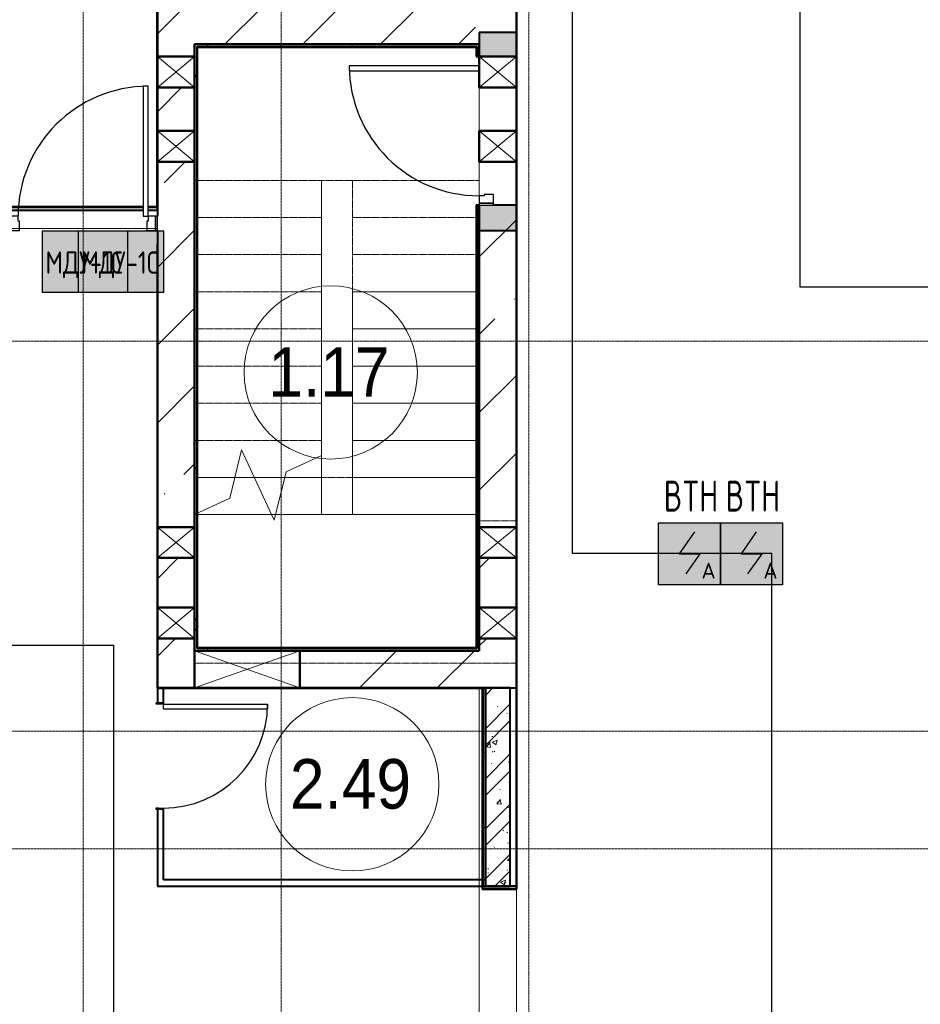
# Model space of a CAD drawing. Header units: millimetres. Extents: x -135639 to 224623, y -383017 to -59102.
# Tile 185 of 256: x 84482 to 91758, y -296271 to -288318. Entities that reach past the tile are written whole.
import ezdxf
from ezdxf.enums import TextEntityAlignment as Align

# ---------------------------------------------------------------- set-up
doc = ezdxf.new("R2010")
doc.units = ezdxf.units.MM
for name, pattern in [('CONTINOUS', [0]), ('Линия сетки', [25, 20, -2.5, 0, -2.5]), ('Сверху', [3.96875, 2.38125, -1.5875]), ('Сверху_2_', [4.5, 3, -1.5]), ('Штрих_3_1_5_', [4.5, 3, -1.5])]:
    doc.linetypes.add(name, pattern=pattern)
for name, color, linetype, lineweight in [('A-010-A_ROOM', 7, 'Continuous', 20), ('A-200-M_WALL', 7, 'Continuous', 18), ('A-200-M_WALL_EXT', 7, 'Continuous', 18), ('A-200-M_WALL_INT', 7, 'Continuous', 18), ('A-200-M_WALL_PAT', 7, 'Continuous', 40), ('A-242-M_STAIR', 7, 'Continuous', 18), ('A-242-MB_STAIR', 7, 'Сверху_2_', 18), ('A-314-M_WINDOW', 7, 'Continuous', 18), ('A-325-M_DOOR', 7, 'Continuous', 18), ('A-325-M_DOOR__FRAME', 7, 'Continuous', 30), ('A-325-M_DOOR_OPENING', 7, 'Continuous', 18), ('A-325-M_DOOR_PANEL', 7, 'Continuous', 30), ('S-280-M_STRUCT_FRAME', 7, 'Continuous', 18), ('Z-030-M_GRID', 7, 'Continuous', 9), ('Z-060-M_DETAIL', 7, 'Continuous', 18), ('Арматура воздуховодов', 7, 'Continuous', 18), ('ОС', 5, 'Continuous', 25), ('ПС', 7, 'Continuous', 40), ('СС-011-ПОЖ-СИГНАЛИЗАЦИЯ', 1, 'Continuous', 30)]:
    doc.layers.add(name, color=color, linetype=linetype, lineweight=lineweight)
doc.layers.add('ССПС', color=5, linetype='Continuous')
doc.styles.add('1111', font='isocpeur.ttf')
doc.styles.add('Arial_2', font='arial.ttf', dxfattribs={"width": 0.9, "height": 400})
pattern_1 = [(0, (0, 0), (812.8, 203.2), [67.056, -542.544, 67.056, -542.544, -3251.2]), (0, (0, 0), (812.8, 203.2), [-1219.2, 67.056, -1152.144, 67.056, -542.544, -1422.4]), (0, (0, 0), (812.8, 203.2), [-3048, 67.056, -339.344, 67.056, -948.944]), (120, (304.8, 101.6), (-582.37636, 602.30545), [67.056, -542.544, 67.056, -542.544, -3251.2]), (120, (304.8, 101.6), (-582.37636, 602.30545), [-1219.2, 67.056, -1152.144, 67.056, -542.544, -1422.4]), (120, (304.8, 101.6), (-582.37636, 602.30545), [-3048, 67.056, -339.344, 67.056, -948.944]), (240, (406.4, 508), (-230.42364, -805.50545), [67.056, -542.544, 67.056, -542.544, -3251.2]), (240, (406.4, 508), (-230.42364, -805.50545), [-1219.2, 67.056, -1152.144, 67.056, -542.544, -1422.4]), (240, (406.4, 508), (-230.42364, -805.50545), [-3048, 67.056, -339.344, 67.056, -948.944])]
pattern_2 = [(45, (0, 0), (-628.618, 628.618), []), (45, (628.6, 0), (-628.618, 628.618), [1111.25, -222.25, 6.706, -215.544])]

# ---------------------------------------------------------------- blocks, each defined once
blk = doc.blocks.new('101_Дверь_Однопольная - _ПЧ_Мет_1000х2000_Тех помещения_EI60_Л-4437978-B2_-11_400_')
at = {"layer": 'A-325-M_DOOR', "color": 253, "lineweight": 30, "true_color": 0xaaaaaa}
for p, q in [((-585, 100), (-600, 100)), ((-600, 100), (-600, -15)), ((-585, -15), (-585, 100)), ((600, 100), (585, 100)), ((585, 100), (585, -15)), ((600, -15), (600, 100)), ((-600, -15), (-585, -15)), ((585, -15), (600, -15))]:
    blk.add_line(p, q, dxfattribs=at)
at = {"layer": 'A-325-M_DOOR__FRAME', "color": 253, "true_color": 0xaaaaaa}
for p, q in [((-525, 100), (-585, 100)), ((-585, 100), (-585, -15)), ((-525, 60), (-525, 100)), ((585, 100), (525, 100)), ((525, 100), (525, 60)), ((585, -15), (585, 100)), ((-515, 60), (-525, 60)), ((-515, -15), (-515, 60)), ((525, 60), (515, 60)), ((515, 60), (515, -15)), ((-585, -15), (-515, -15)), ((515, -15), (585, -15))]:
    blk.add_line(p, q, dxfattribs=at)
at = {"layer": 'A-325-M_DOOR_PANEL', "color": 253, "true_color": 0xaaaaaa}
for p, q in [((525, 1150), (485, 1150)), ((485, 1150), (485, 100)), ((525, 100), (525, 1150)), ((485, 100), (525, 100))]:
    blk.add_line(p, q, dxfattribs=at)
blk.add_arc((525, 100), 1050, 90, 180, dxfattribs=at)
blk = doc.blocks.new('101_Дверь_Однопольная - _ПЧ_800х2000_ПХА_Пр-4228279-B2_-11_400_')
at = {"layer": 'A-325-M_DOOR', "color": 253, "lineweight": 30, "true_color": 0xaaaaaa}
for p, q in [((-431, 25), (-430, 25)), ((-431, -35), (-431, 25)), ((-430, 25), (-430, -35)), ((430, -35), (430, 25)), ((430, 25), (431, 25)), ((431, 25), (431, -35)), ((-430, -35), (-431, -35)), ((431, -35), (430, -35))]:
    blk.add_line(p, q, dxfattribs=at)
at = {"layer": 'A-325-M_DOOR__FRAME', "color": 253, "true_color": 0xaaaaaa}
for p, q in [((-430, 25), (-420, 25)), ((-430, -35), (-430, 25)), ((-420, 25), (-420, -15)), ((420, 25), (430, 25)), ((420, -15), (420, 25)), ((430, 25), (430, -35)), ((-419, -35), (-430, -35)), ((-420, -15), (-419, -15)), ((-419, -15), (-419, -35)), ((419, -15), (420, -15)), ((419, -35), (419, -15)), ((430, -35), (419, -35))]:
    blk.add_line(p, q, dxfattribs=at)
at = {"layer": 'A-325-M_DOOR_PANEL', "color": 253, "true_color": 0xaaaaaa}
for p, q in [((-420, 865), (-380, 865)), ((-420, 25), (-420, 865)), ((-380, 865), (-380, 25)), ((-380, 25), (-420, 25))]:
    blk.add_line(p, q, dxfattribs=at)
blk.add_arc((-420, 25), 840, 0, 90, dxfattribs=at)
blk = doc.blocks.new('101_Дверь_Однопольная - _ПЧ_Мет_1000х2000_ЛК_EIS60_Л-V54-B2_-11_400_')
at = {"layer": 'A-325-M_DOOR', "color": 253, "lineweight": 30, "true_color": 0xaaaaaa}
for p, q in [((-585, 150), (-600, 150)), ((-600, 150), (-600, 35)), ((-585, 35), (-585, 150)), ((-600, 35), (-585, 35))]:
    blk.add_line(p, q, dxfattribs=at)
at = {"layer": 'A-325-M_DOOR__FRAME', "color": 253, "true_color": 0xaaaaaa}
for p, q in [((-525, 150), (-585, 150)), ((-585, 150), (-585, 35)), ((-525, 110), (-525, 150)), ((-515, 110), (-525, 110)), ((-515, 35), (-515, 110)), ((-585, 35), (-515, 35))]:
    blk.add_line(p, q, dxfattribs=at)
at = {"layer": 'A-325-M_DOOR_PANEL', "color": 253, "true_color": 0xaaaaaa}
for p, q in [((525, 1200), (485, 1200)), ((485, 1200), (485, 150)), ((525, 150), (525, 1200))]:
    blk.add_line(p, q, dxfattribs=at)
blk.add_arc((525, 150), 1050, 90, 180, dxfattribs=at)
blk = doc.blocks.new('ПР - _ПЧ_1200_200_Оп250-0_Шаг300_Арм16_Арм10-3243382-B2_-11_400_')
at = {"layer": 'S-280-M_STRUCT_FRAME', "color": 21, "true_color": 0xffaaaa}
for p, q in [((-850, 0), (600, 0)), ((-850, 0), (-600, 0)), ((-515, 0), (515, 0)), ((-515, 0), (515, 0))]:
    blk.add_line(p, q, dxfattribs=at)
blk = doc.blocks.new('135_SLK_GD_AR_rvt-1-B2_-11_400_')
at = {"layer": 'A-200-M_WALL_PAT', "lineweight": 18, "true_color": 0xcbcbcb}
h = blk.add_hatch(color=9, dxfattribs=at)
h.paths.add_polyline_path([(96750, 71695), (97050, 71695), (97050, 71900), (96750, 71900)])
h.paths.add_polyline_path([(97050, 73100), (97050, 73295), (96750, 73295), (96750, 73100), (96865, 73100)])
at = {"layer": 'A-200-M_WALL_PAT', "lineweight": 9, "true_color": 0xaaaaaa}
h = blk.add_hatch(dxfattribs=at)
h.set_pattern_fill('FP_4', color=253, style=0, pattern_type=2)
h.set_pattern_definition(pattern_1)
h.paths.add_polyline_path([(96725, 73180), (96730, 73180), (96730, 73200), (94450, 73200), (94450, 73180), (96392.2, 73180)])
h = blk.add_hatch(dxfattribs=at)
h.set_pattern_fill('FP_4', color=253, style=0, pattern_type=2)
h.set_pattern_definition(pattern_1)
h.paths.add_polyline_path([(94450, 68300), (94470, 68300), (94470, 73180), (94450, 73180), (94450, 68400)])
h = blk.add_hatch(dxfattribs=at)
h.set_pattern_fill('FP_4', color=253, style=0, pattern_type=2)
h.set_pattern_definition(pattern_1)
h.paths.add_polyline_path([(96730, 68300), (96750, 68300), (96750, 71900), (96730, 71900), (96730, 68320)])
h.paths.add_polyline_path([(96750, 73100), (96750, 73200), (96730, 73200), (96730, 73100)])
h = blk.add_hatch(dxfattribs=at)
h.set_pattern_fill('FP_4', color=253, style=0, pattern_type=2)
h.set_pattern_definition(pattern_1)
h.paths.add_polyline_path([(93619.1, 71860), (94035, 71860), (94035, 71880), (86350, 71880), (86350, 71860), (90846, 71860)])
h.paths.add_polyline_path([(94150, 71860), (94150, 71880), (94075, 71880), (94075, 71860)])
h = blk.add_hatch(dxfattribs=at)
h.set_pattern_fill('FP_4', color=253, style=0, pattern_type=2)
h.set_pattern_definition(pattern_1)
h.paths.add_polyline_path([(95300, 68300), (96730, 68300), (96730, 68320), (94470, 68320), (94470, 68300), (95005.6, 68300)])
h = blk.add_hatch(dxfattribs=at)
h.set_pattern_fill('FP_4', color=253, style=0, pattern_type=2)
h.set_pattern_definition(pattern_1)
h.paths.add_polyline_path([(96800, 66400), (96800, 68000), (96780, 68000), (96780, 66400)])
h = blk.add_hatch(dxfattribs=at)
h.set_pattern_fill('FP_1', color=253, style=0, pattern_type=2)
h.set_pattern_definition([(50, (0, 0), (437.2423, -38.2536), [45.72, -502.92]), (355, (0, 0), (-84.5828, 458.5367), [36.576, -402.336]), (100.451, (36.44, -3.2), (352.662, 420.2802), [38.856, -427.416]), (46.184, (0, 121.9), (650.59, -100.9033), [68.58, -754.38]), (96.636, (54.2, 113.5), (569.766, 593.8263), [58.284, -641.125]), (351.184, (0, 121.9), (569.7716, 593.8214), [54.864, -603.504]), (21, (60.96, 91.44), (363.875, -245.4366), [45.72, -502.92]), (326, (60.96, 91.44), (148.3253, 442.0518), [36.576, -402.336]), (71.451, (91.3, 71), (512.201, 196.6115), [38.856, -427.416]), (37.5, (0, 0), (7.41278, 202.9318), [6.706, -390.754, 6.706, -401.726, -403.86]), (37.5, (0, 0), (7.41278, 202.9318), [-805.891, 6.706, -397.154]), (7.5, (0, 0), (160.36715, 240.43305), [6.706, -226.162, 6.706, -381.61, -153.924]), (7.5, (0, 0), (160.36715, 240.43305), [-621.182, 6.706, -147.218]), (327.5, (-135.94, 0), (325.41783, -13.7491), [6.706, -145.694, 6.706, -468.782, -630.936]), (327.5, (-135.94, 0), (325.41783, -13.7491), [-627.888, 6.706, -624.23]), (317.5, (-196.9, 0), (355.51, 61.0244), [6.706, -191.414, 6.706, -309.067, -448.056]), (317.5, (-196.9, 0), (355.51, 61.0244), [-513.893, 6.706, -441.35])])
h.paths.add_polyline_path([(97000, 66400), (97000, 68000), (96800, 68000), (96800, 66400)])
h = blk.add_hatch(dxfattribs=at)
h.set_pattern_fill('FP_2', color=253, style=0, pattern_type=2)
h.set_pattern_definition([(45, (0, 0), (-202.05576, 202.05576), []), (45, (134.7, 0), (-202.05576, 202.05576), [])])
h.paths.add_polyline_path([(97000, 66400), (97000, 68000), (96800, 68000), (96800, 66400)])
at = {"layer": 'A-200-M_WALL', "color": 253, "lineweight": 40, "true_color": 0xaaaaaa}
for p, q in [((97050, 73295), (96750, 73295)), ((96750, 73295), (96750, 73200)), ((97050, 73100), (97050, 73295)), ((94470, 73180), (96725, 73180)), ((94470, 73175), (94470, 73180)), ((94470, 68320), (94470, 73175)), ((96725, 73180), (96730, 73180)), ((96730, 73180), (96730, 73100)), ((96750, 73200), (96750, 73100)), ((96750, 73100), (96750, 73200)), ((96730, 71900), (96730, 68320)), ((96750, 71900), (96750, 71695)), ((96750, 71695), (96750, 71900)), ((97050, 71900), (96865, 71900)), ((97050, 71695), (97050, 71900)), ((94035, 71880), (86350, 71880)), ((94150, 71880), (94075, 71880)), ((96750, 71695), (97050, 71695)), ((94475, 68320), (94470, 68320)), ((96725, 68320), (94475, 68320)), ((96730, 68320), (96725, 68320)), ((96780, 68000), (96780, 66400)), ((96780, 66380), (96780, 66400)), ((96780, 66380), (97050, 66380)), ((97050, 66400), (97050, 66380)), ((97050, 66380), (97050, 66375))]:
    blk.add_line(p, q, dxfattribs=at)
at = {"layer": 'A-200-M_WALL_INT', "color": 253, "lineweight": 40, "true_color": 0xaaaaaa}
for p, q in [((97052, 68000), (97052, 77098)), ((97050, 75800), (97050, 73100)), ((94145, 73505), (94145, 71885)), ((94150, 73100), (94150, 73500)), ((96725, 73200), (94450, 73200)), ((94450, 73200), (94450, 73180)), ((94450, 73180), (94450, 73175)), ((94450, 73175), (94450, 73100)), ((94475, 73175), (96725, 73175)), ((94475, 68325), (94475, 73175)), ((96730, 73200), (96725, 73200)), ((96725, 73175), (96725, 73100)), ((96750, 73200), (96730, 73200)), ((96725, 73100), (96750, 73100)), ((94150, 72500), (94150, 72850)), ((94450, 72850), (94450, 72500)), ((97050, 72850), (97050, 72500)), ((94150, 71885), (94150, 72250)), ((94450, 72250), (94450, 69300)), ((97050, 72250), (97050, 69300)), ((96750, 71900), (96725, 71900)), ((96725, 71900), (96725, 68325)), ((94035, 71885), (86350, 71885)), ((86350, 71860), (94035, 71860)), ((94145, 71885), (94075, 71885)), ((94075, 71860), (94150, 71860)), ((94150, 71860), (94150, 71885)), ((96750, 69300), (96750, 71695)), ((94150, 71585), (94148, 71585)), ((94148, 71585), (94148, 68000)), ((94150, 69300), (94150, 71585)), ((94150, 68650), (94150, 69050)), ((94450, 69050), (94450, 68650)), ((96750, 68650), (96750, 69050)), ((97050, 69050), (97050, 68650)), ((94150, 68000), (94150, 68400)), ((94450, 68400), (94450, 68300)), ((96750, 68300), (96750, 68400)), ((97050, 68400), (97050, 68000)), ((96725, 68325), (94475, 68325)), ((95300, 68300), (96725, 68300)), ((96725, 68300), (96730, 68300)), ((96730, 68300), (96750, 68300)), ((94148, 68000), (94150, 68000)), ((94200, 68000), (94150, 68000)), ((94150, 68000), (94150, 67881)), ((94450, 68000), (94150, 68000)), ((94150, 68000), (94150, 67998)), ((94150, 67998), (96775, 67998)), ((94200, 67881), (94200, 68000)), ((96775, 68000), (95300, 68000)), ((96800, 68000), (96775, 68000)), ((96775, 68000), (96775, 66400)), ((96775, 67998), (96775, 68000)), ((96800, 68000), (96800, 66400)), ((97000, 68000), (96800, 68000)), ((96800, 66400), (96800, 68000)), ((97000, 66400), (97000, 68000)), ((97050, 68000), (97050, 66400)), ((97052, 68000), (97050, 68000)), ((97050, 68000), (97052, 68000)), ((97052, 66400), (97052, 68000)), ((94150, 67019), (94150, 66450)), ((94200, 66450), (94200, 67019)), ((94150, 66450), (94150, 66400)), ((96800, 66450), (94200, 66450)), ((96800, 66400), (96800, 66450)), ((94150, 66400), (96800, 66400)), ((96775, 66400), (96775, 66380)), ((96775, 66380), (96775, 66375)), ((96775, 66375), (97050, 66375)), ((96800, 66400), (97000, 66400)), ((97050, 66400), (96800, 66400)), ((97050, 66375), (97052, 66375)), ((97052, 66375), (97052, 66400))]:
    blk.add_line(p, q, dxfattribs=at)
at = {"layer": 'A-242-M_STAIR', "color": 253, "true_color": 0xaaaaaa}
for p, q in [((96725, 71200), (95725, 71200)), ((95725, 71200), (95725, 70900)), ((95725, 70900), (95725, 70600)), ((96725, 70900), (95725, 70900)), ((95725, 70600), (95725, 70300)), ((96725, 70600), (95725, 70600)), ((95725, 70300), (95725, 70000)), ((96725, 70300), (95725, 70300)), ((95725, 70000), (95725, 69700)), ((96725, 70000), (95725, 70000)), ((95475, 69700), (95475, 69878)), ((94776.4, 69700), (94934, 69700)), ((95178.2, 69700), (95475, 69700)), ((95475, 69400), (95475, 69700)), ((95725, 69700), (95725, 69400)), ((96725, 69700), (95725, 69700)), ((94450, 69400), (95073.9, 69400)), ((95105.3, 69400), (95475, 69400)), ((95725, 69400), (95475, 69400)), ((96725, 69400), (95725, 69400))]:
    blk.add_line(p, q, dxfattribs=at)
at = {"layer": 'A-242-M_STAIR', "color": 253, "linetype": 'Штрих_3_1_5_', "true_color": 0xaaaaaa}
for p, q in [((96725, 71200), (95725, 71200)), ((96725, 70900), (95725, 70900)), ((96725, 70600), (95725, 70600)), ((96725, 70300), (95725, 70300)), ((96725, 70000), (95725, 70000)), ((94776.4, 69700), (94934, 69700)), ((95178.2, 69700), (95475, 69700)), ((96725, 69700), (95725, 69700)), ((94450, 69400), (95073.9, 69400)), ((95105.3, 69400), (95475, 69400)), ((96725, 69400), (95725, 69400))]:
    blk.add_line(p, q, dxfattribs=at)
at = {"layer": 'A-242-MB_STAIR', "color": 253, "linetype": 'Сверху', "true_color": 0xaaaaaa}
for p, q in [((94450, 73200), (94450, 72100)), ((96750, 73200), (94450, 73200)), ((94450, 73200), (94450, 72100)), ((96750, 73200), (94450, 73200)), ((94450, 73200), (94450, 72100)), ((96750, 73200), (94450, 73200)), ((96750, 72100), (96750, 73200)), ((96750, 72100), (96750, 73200)), ((96750, 72100), (96750, 73200)), ((94450, 72100), (95475, 72100)), ((94450, 72100), (95475, 72100)), ((94450, 72100), (95475, 72100)), ((94450, 69400), (94450, 72100)), ((94450, 69400), (94450, 72100)), ((94450, 69400), (94450, 72100)), ((94450, 72100), (95475, 72100)), ((94450, 72100), (95475, 72100)), ((94450, 72100), (95475, 72100)), ((95475, 72100), (95725, 72100)), ((95475, 72100), (95725, 72100)), ((95475, 72100), (95725, 72100)), ((95475, 69400), (95475, 72100)), ((95475, 69400), (95475, 72100)), ((95475, 69878), (95475, 72100)), ((96750, 72100), (95725, 72100)), ((96750, 72100), (95725, 72100)), ((96750, 72100), (95725, 72100)), ((95725, 72100), (95725, 69700)), ((95725, 72100), (95725, 69400)), ((95725, 72100), (95725, 70000)), ((96750, 72100), (95725, 72100)), ((96750, 72100), (95725, 72100)), ((96750, 72100), (95725, 72100)), ((96750, 72100), (96750, 69700)), ((96750, 72100), (96750, 69400)), ((96750, 72100), (96750, 70000)), ((94450, 71800), (95475, 71800)), ((94450, 71800), (95475, 71800)), ((94450, 71800), (95475, 71800)), ((94450, 71800), (95475, 71800)), ((94450, 71800), (95475, 71800)), ((94450, 71800), (95475, 71800)), ((96750, 71800), (95725, 71800)), ((96750, 71800), (95725, 71800)), ((96750, 71800), (95725, 71800)), ((96750, 71800), (95725, 71800)), ((96750, 71800), (95725, 71800)), ((96750, 71800), (95725, 71800)), ((94450, 71500), (95475, 71500)), ((94450, 71500), (95475, 71500)), ((94450, 71500), (95475, 71500)), ((94450, 71500), (95475, 71500)), ((94450, 71500), (95475, 71500)), ((94450, 71500), (95475, 71500)), ((96750, 71500), (95725, 71500)), ((96750, 71500), (95725, 71500)), ((96750, 71500), (95725, 71500)), ((96750, 71500), (95725, 71500)), ((96750, 71500), (95725, 71500)), ((96750, 71500), (95725, 71500)), ((94450, 71200), (95475, 71200)), ((94450, 71200), (95475, 71200)), ((94450, 71200), (95475, 71200)), ((94450, 71200), (95475, 71200)), ((94450, 71200), (95475, 71200)), ((94450, 71200), (95475, 71200)), ((96750, 71200), (95725, 71200)), ((96750, 71200), (95725, 71200)), ((96750, 71200), (95725, 71200)), ((96750, 71200), (95725, 71200)), ((96750, 71200), (95725, 71200)), ((96750, 71200), (95725, 71200)), ((94450, 70900), (95475, 70900)), ((94450, 70900), (95475, 70900)), ((94450, 70900), (95475, 70900)), ((94450, 70900), (95475, 70900)), ((94450, 70900), (95475, 70900)), ((94450, 70900), (95475, 70900)), ((96750, 70900), (95725, 70900)), ((96750, 70900), (95725, 70900)), ((96750, 70900), (95725, 70900)), ((96750, 70900), (95725, 70900)), ((96750, 70900), (95725, 70900)), ((96750, 70900), (95725, 70900)), ((94450, 70600), (95475, 70600)), ((94450, 70600), (95475, 70600)), ((94450, 70600), (95475, 70600)), ((94450, 70600), (95475, 70600)), ((94450, 70600), (95475, 70600)), ((94450, 70600), (95475, 70600)), ((96750, 70600), (95725, 70600)), ((96750, 70600), (95725, 70600)), ((96750, 70600), (95725, 70600)), ((96750, 70600), (95725, 70600)), ((96750, 70600), (95725, 70600)), ((96750, 70600), (95725, 70600)), ((94450, 70300), (95475, 70300)), ((94450, 70300), (95475, 70300)), ((94450, 70300), (95475, 70300)), ((94450, 70300), (95475, 70300)), ((94450, 70300), (95475, 70300)), ((94450, 70300), (95475, 70300)), ((96750, 70300), (95725, 70300)), ((96750, 70300), (95725, 70300)), ((96750, 70300), (95725, 70300)), ((96750, 70300), (95725, 70300)), ((96750, 70300), (95725, 70300)), ((96750, 70300), (95725, 70300)), ((94450, 70000), (95475, 70000)), ((94450, 70000), (95475, 70000)), ((94450, 70000), (95475, 70000)), ((94450, 70000), (95475, 70000)), ((94450, 70000), (95475, 70000)), ((94450, 70000), (95475, 70000)), ((95725, 70000), (95725, 69400)), ((96750, 70000), (95725, 70000)), ((96750, 70000), (95725, 70000)), ((96750, 70000), (95725, 70000)), ((96750, 70000), (95725, 70000)), ((96750, 70000), (95725, 70000)), ((96750, 70000), (95725, 70000)), ((96750, 68300), (96750, 70000)), ((94450, 69700), (94450, 68200)), ((95725, 69700), (94450, 69700)), ((94450, 69700), (95475, 69700)), ((94450, 69700), (95475, 69700)), ((94450, 69700), (94776.4, 69700)), ((94450, 69700), (95475, 69700)), ((94450, 69700), (95475, 69700)), ((94450, 69700), (94776.4, 69700)), ((94934, 69700), (95178.2, 69700)), ((94934, 69700), (95178.2, 69700)), ((96750, 69700), (95725, 69700)), ((96750, 69700), (95725, 69700)), ((96750, 69700), (95725, 69700)), ((96750, 69700), (95725, 69700)), ((96750, 69350), (96750, 69700)), ((94450, 69400), (94450, 68300)), ((94450, 69400), (94450, 68300)), ((94450, 69400), (95475, 69400)), ((94450, 69400), (95475, 69400)), ((94450, 69400), (95475, 69400)), ((94450, 69400), (95475, 69400)), ((95073.9, 69400), (95105.3, 69400)), ((95073.9, 69400), (95105.3, 69400)), ((95725, 69400), (95475, 69400)), ((95725, 69400), (95475, 69400)), ((96750, 69400), (95725, 69400)), ((96750, 69400), (95725, 69400)), ((96750, 68300), (96750, 69400)), ((97050, 69350), (96750, 69350)), ((97050, 68200), (97050, 69350)), ((94450, 68300), (96750, 68300)), ((94450, 68300), (96750, 68300)), ((94450, 68200), (96750, 68200)), ((96750, 68200), (97050, 68200))]:
    blk.add_line(p, q, dxfattribs=at)
at = {"layer": 'A-242-MB_STAIR', "color": 253, "linetype": 'Continuous', "true_color": 0xaaaaaa}
for p, q in [((94830.4, 69922.2), (94735.9, 69533.3)), ((95094.6, 69355.8), (94830.4, 69922.2)), ((95475, 69878), (95189.1, 69744.6)), ((95189.1, 69744.6), (95094.6, 69355.8)), ((94735.9, 69533.3), (94450, 69400))]:
    blk.add_line(p, q, dxfattribs=at)
at = {"layer": 'A-325-M_DOOR', "color": 253, "lineweight": 18, "true_color": 0xaaaaaa}
for name, p, rotation in [('101_Дверь_Однопольная - _ПЧ_Мет_1000х2000_ЛК_EIS60_Л-V54-B2_-11_400_', (96900, 72500), 90), ('101_Дверь_Однопольная - _ПЧ_800х2000_ПХА_Пр-4228279-B2_-11_400_', (94175, 67450), 270)]:
    blk.add_blockref(name, p, dxfattribs=dict(at, rotation=rotation))
blk.add_blockref('101_Дверь_Однопольная - _ПЧ_Мет_1000х2000_Тех помещения_EI60_Л-4437978-B2_-11_400_', (93550, 71710), dxfattribs=at)
at = {"layer": 'S-280-M_STRUCT_FRAME', "color": 253, "lineweight": 18, "true_color": 0xaaaaaa}
blk.add_blockref('ПР - _ПЧ_1200_200_Оп250-0_Шаг300_Арм16_Арм10-3243382-B2_-11_400_', (93550, 71710), dxfattribs=at)
blk = doc.blocks.new('231_ADSK_Дверь_Проем - ADSK_Дверь_Проем-1513633-B2_-11_400_')
at = {"layer": 'A-325-M_DOOR_OPENING', "color": 253, "true_color": 0xaaaaaa}
for p, q in [((-600, 150), (-250, 150)), ((0, 150), (350, 150)), ((-600, -150), (-250, -150)), ((0, -150), (350, -150))]:
    blk.add_line(p, q, dxfattribs=at)
blk = doc.blocks.new('231_ADSK_Дверь_Проем - ADSK_Дверь_Проем-1513635-B2_-11_400_')
at = {"layer": 'A-325-M_DOOR_OPENING', "color": 253, "true_color": 0xaaaaaa}
for p, q in [((-1400, 150), (1400, 150)), ((-1400, -150), (1400, -150))]:
    blk.add_line(p, q, dxfattribs=at)
blk = doc.blocks.new('231_Отверстие прямоуг _Окно_Стена_ - Ниша под балку-1947002-B2_-11_400_')
at = {"layer": 'A-314-M_WINDOW', "color": 253, "lineweight": 50, "true_color": 0xaaaaaa}
for p, q in [((0, -150), (0, 150)), ((0, 150), (250, 150)), ((250, 150), (250, -150)), ((250, -150), (0, -150))]:
    blk.add_line(p, q, dxfattribs=at)
at = {"layer": 'Z-060-M_DETAIL', "color": 253, "true_color": 0xaaaaaa}
for p, q in [((0, 150), (0, -150)), ((250, 150), (0, 150)), ((250, 150), (0, -150)), ((0, 150), (250, -150)), ((250, 150), (250, -150)), ((0, -150), (250, -150))]:
    blk.add_line(p, q, dxfattribs=at)
blk = doc.blocks.new('231_Отверстие прямоуг _Окно_Стена_ - Ниша под балку-1947004-B2_-11_400_')
at = {"layer": 'A-314-M_WINDOW', "color": 253, "lineweight": 50, "true_color": 0xaaaaaa}
for p, q in [((0, -150), (0, 150)), ((0, 150), (250, 150)), ((250, 150), (250, -150)), ((250, -150), (0, -150))]:
    blk.add_line(p, q, dxfattribs=at)
at = {"layer": 'Z-060-M_DETAIL', "color": 253, "true_color": 0xaaaaaa}
for p, q in [((0, 150), (0, -150)), ((250, 150), (0, 150)), ((250, 150), (0, -150)), ((0, 150), (250, -150)), ((250, 150), (250, -150)), ((0, -150), (250, -150))]:
    blk.add_line(p, q, dxfattribs=at)
blk = doc.blocks.new('231_Отверстие прямоуг _Окно_Стена_ - Отверстие-2233168-B2_-11_400_')
at = {"layer": 'A-314-M_WINDOW', "color": 253, "lineweight": 50, "true_color": 0xaaaaaa}
for p, q in [((-300, -150), (-300, 150)), ((-300, 150), (550, 150)), ((550, 150), (550, -150)), ((550, -150), (-300, -150))]:
    blk.add_line(p, q, dxfattribs=at)
at = {"layer": 'Z-060-M_DETAIL', "color": 253, "true_color": 0xaaaaaa}
for p, q in [((-300, 150), (-300, -150)), ((550, 150), (-300, 150)), ((550, 150), (-300, -150)), ((-300, 150), (550, -150)), ((550, 150), (550, -150)), ((-300, -150), (550, -150))]:
    blk.add_line(p, q, dxfattribs=at)
blk = doc.blocks.new('135_SLK_K1-2-3_KR_rvt-1-B2_-11_400_')
at = {"layer": 'A-200-M_WALL_PAT', "lineweight": 9, "true_color": 0xaaaaaa}
h = blk.add_hatch(dxfattribs=at)
h.set_pattern_fill('FP_5', color=253, style=0, pattern_type=2)
h.set_pattern_definition(pattern_2)
h.paths.add_polyline_path([(97050, 73200), (97050, 73500), (94150, 73500), (94150, 73200), (96765, 73200)])
h = blk.add_hatch(dxfattribs=at)
h.set_pattern_fill('FP_5', color=253, style=0, pattern_type=2)
h.set_pattern_definition(pattern_2)
h.paths.add_polyline_path([(94450, 68300), (94450, 68400), (94150, 68400), (94150, 68300)])
h.paths.add_polyline_path([(94450, 68650), (94450, 69050), (94150, 69050), (94150, 68650)])
h.paths.add_polyline_path([(94150, 69300), (94450, 69300), (94450, 72250), (94150, 72250), (94150, 69531.5)])
h.paths.add_polyline_path([(94150, 72500), (94450, 72500), (94450, 72850), (94150, 72850)])
h.paths.add_polyline_path([(94150, 73100), (94450, 73100), (94450, 73200), (94150, 73200)])
h = blk.add_hatch(dxfattribs=at)
h.set_pattern_fill('FP_5', color=253, style=0, pattern_type=2)
h.set_pattern_definition(pattern_2)
h.paths.add_polyline_path([(96750, 68000), (97050, 68000), (97050, 68400), (96750, 68400), (96750, 68300)])
h.paths.add_polyline_path([(96750, 68650), (97050, 68650), (97050, 69050), (96750, 69050)])
h.paths.add_polyline_path([(96833.3, 69300), (97050, 69300), (97050, 71900), (96750, 71900), (96750, 69300)])
h.paths.add_polyline_path([(96865, 73100), (97050, 73100), (97050, 73200), (96750, 73200), (96750, 73100)])
h = blk.add_hatch(dxfattribs=at)
h.set_pattern_fill('FP_5', color=253, style=0, pattern_type=2)
h.set_pattern_definition(pattern_2)
h.paths.add_polyline_path([(96750, 68000), (96750, 68300), (95300, 68300), (95300, 68000), (96392.2, 68000)])
h.paths.add_polyline_path([(94150, 68000), (94450, 68000), (94450, 68300), (94150, 68300)])
at = {"layer": 'A-200-M_WALL_EXT', "color": 253, "lineweight": 40, "true_color": 0xaaaaaa}
for p, q in [((94150, 73500), (94150, 73200)), ((97050, 73200), (97050, 73500)), ((94150, 73200), (94150, 73100)), ((94450, 73200), (96750, 73200)), ((94450, 73100), (94450, 73200)), ((96750, 73200), (96750, 73100)), ((97050, 73100), (97050, 73200)), ((94150, 72850), (94150, 72500)), ((94450, 72500), (94450, 72850)), ((94150, 72250), (94150, 71810)), ((94450, 69300), (94450, 72250)), ((96750, 71900), (96750, 69300)), ((97050, 71900), (96865, 71900)), ((97050, 69300), (97050, 71900)), ((94150, 71695), (94150, 69300)), ((94150, 69050), (94150, 68650)), ((94450, 68650), (94450, 69050)), ((96750, 69050), (96750, 68650)), ((97050, 68650), (97050, 69050)), ((94150, 68400), (94150, 68300)), ((94450, 68300), (94450, 68400)), ((96750, 68400), (96750, 68300)), ((97050, 68000), (97050, 68400)), ((94150, 68300), (94150, 68000)), ((96750, 68300), (95300, 68300)), ((94150, 68000), (94450, 68000)), ((95300, 68000), (96750, 68000)), ((96750, 68000), (97050, 68000))]:
    blk.add_line(p, q, dxfattribs=at)
at = {"layer": 'A-314-M_WINDOW', "color": 253, "lineweight": 18, "true_color": 0xaaaaaa}
for name, p, rotation in [('231_Отверстие прямоуг _Окно_Стена_ - Ниша под балку-1947002-B2_-11_400_', (94300, 72850), 89.99999999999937), ('231_Отверстие прямоуг _Окно_Стена_ - Ниша под балку-1947002-B2_-11_400_', (96900, 72850), 90), ('231_Отверстие прямоуг _Окно_Стена_ - Ниша под балку-1947002-B2_-11_400_', (94300, 72250), 90), ('231_Отверстие прямоуг _Окно_Стена_ - Ниша под балку-1947002-B2_-11_400_', (96900, 72250), 90), ('231_Отверстие прямоуг _Окно_Стена_ - Ниша под балку-1947004-B2_-11_400_', (94300, 69050), 89.99999999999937), ('231_Отверстие прямоуг _Окно_Стена_ - Ниша под балку-1947004-B2_-11_400_', (96900, 69050), 90), ('231_Отверстие прямоуг _Окно_Стена_ - Ниша под балку-1947004-B2_-11_400_', (94300, 68400), 89.99999999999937), ('231_Отверстие прямоуг _Окно_Стена_ - Ниша под балку-1947004-B2_-11_400_', (96900, 68400), 90)]:
    blk.add_blockref(name, p, dxfattribs=dict(at, rotation=rotation))
blk.add_blockref('231_Отверстие прямоуг _Окно_Стена_ - Отверстие-2233168-B2_-11_400_', (94750, 68150), dxfattribs=at)
at = {"layer": 'A-325-M_DOOR', "color": 253, "lineweight": 18, "true_color": 0xaaaaaa, "rotation": 90}
for name, p in [('231_ADSK_Дверь_Проем - ADSK_Дверь_Проем-1513633-B2_-11_400_', (96900, 72500)), ('231_ADSK_Дверь_Проем - ADSK_Дверь_Проем-1513635-B2_-11_400_', (96900, 66600))]:
    blk.add_blockref(name, p, dxfattribs=at)
blk = doc.blocks.new('050_Марка_Помещение - Номер-620969-B2_-11_400_')
at = {"layer": 'A-010-A_ROOM', "color": 253, "true_color": 0xaaaaaa}
blk.add_circle((0, 0), 3.5, dxfattribs=at)
blk = doc.blocks.new('-2 этаж')
at = {"layer": 'Z-030-M_GRID', "color": 253, "linetype": 'Линия сетки', "true_color": 0xaaaaaa}
for p, q in [((352642.3, -369622.7), (352642.3, -216207.4)), ((354242.3, -369626.6), (354242.3, -216207.4)), ((356242.3, -369622.5), (356242.3, -216207.4)), ((415039.6, -279127.3), (255409.8, -279127.3)), ((412503.2, -282277.3), (255410, -282277.3)), ((415039.8, -283227.3), (255410.1, -283227.3))]:
    blk.add_line(p, q, dxfattribs=at)
at = {"lineweight": 5}
for name in ['135_SLK_GD_AR_rvt-1-B2_-11_400_', '135_SLK_K1-2-3_KR_rvt-1-B2_-11_400_']:
    blk.add_blockref(name, (259092.3, -349927.3), dxfattribs=at)
at = {"layer": 'A-010-A_ROOM', "color": 253, "true_color": 0xaaaaaa, "xscale": 199.9999999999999, "yscale": 199.9999999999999, "zscale": 199.9999999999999}
for p in [(354642.7, -279378.8), (354816.5, -282705.1)]:
    blk.add_blockref('050_Марка_Помещение - Номер-620969-B2_-11_400_', p, dxfattribs=at)
at = {"layer": 'A-010-A_ROOM', "color": 253, "lineweight": 9, "true_color": 0xaaaaaa, "char_height": 400, "width": 1212.151, "attachment_point": 1, "style": 'Arial_2'}
for s, insert in [('1.17', (354139.1, -279175.4)), ('2.49', (354312.9, -282501.6))]:
    blk.add_mtext(s, dxfattribs=dict(at, insert=insert))
blk = doc.blocks.new('*U4706')
at = {"lineweight": 35, "true_color": 0xffffff}
h = blk.add_hatch(color=7, dxfattribs=at)
h.dxf.hatch_style = 1
h.paths.add_polyline_path([(0, 499.6), (0, 0), (499.6, 0), (499.6, 499.6)])
at = {"color": 1, "linetype": 'ByBlock', "lineweight": -2}
for p, q in [((289.5, 426.3), (166.9, 249.8)), ((166.9, 249.8), (332.7, 249.8)), ((332.7, 249.8), (219.3, 86.3))]:
    blk.add_line(p, q, dxfattribs=at)
at = {"color": 1, "linetype": 'ByBlock', "lineweight": -2, "ltscale": 0.1}
blk.add_lwpolyline([(0, 499.6), (499.6, 499.6), (499.6, 0), (0, 0)], close=True, dxfattribs=at)
at = {"color": 1, "linetype": 'ByBlock', "lineweight": -2, "ltscale": 1000, "style": '1111'}
blk.add_text('A', height=128.1, dxfattribs=at).set_placement((403.4, 49.2), align=Align.CENTER)
at = {"color": 0, "linetype": 'ByBlock', "lineweight": -2, "style": '1111'}
blk.add_attdef('INDEX', (-63.3, -234.7), '', height=125, dxfattribs=at)
at = {"color": 0, "linetype": 'ByBlock', "lineweight": -2, "style": '1111', "flags": 1}
for tag, p in [('NAME_DEVICE', (-64.1, -421.2)), ('NUM_POM', (-81.6, -847))]:
    blk.add_attdef(tag, p, '', height=125, dxfattribs=at)
at = {"color": 0, "linetype": 'ByBlock', "lineweight": -2, "style": '1111', "width": 0.7}
blk.add_attdef('NUM_DEVICE', (-64.1, -629.5), '', height=125, dxfattribs=at)
blk = doc.blocks.new('ger')
at = {"lineweight": 40, "ltscale": 2, "true_color": 0xffffff}
h = blk.add_hatch(color=7, dxfattribs=at)
h.dxf.hatch_style = 1
h.paths.add_polyline_path([(491036.1, -67335.5), (491036.1, -66842.7), (490344.7, -66842.7), (490344.7, -67335.5)])
at = {"layer": 'ОС', "color": 1, "lineweight": 30}
blk.add_lwpolyline([(491036.1, -66842.7), (490344.7, -66842.7), (490344.7, -67335.5), (491036.1, -67335.5)], close=True, dxfattribs=at)
at = {"layer": 'ССПС', "color": 1, "lineweight": -2, "ltscale": 1000, "style": '1111', "width": 0.8}
blk.add_text('МДУ-1С', height=180, dxfattribs=at).set_placement((490370.6, -67185.8))

msp = doc.modelspace()

# ---------------------------------------------------------------- linework, layer by layer
at = {"layer": 'СС-011-ПОЖ-СИГНАЛИЗАЦИЯ', "lineweight": 30}
for points in [[(79772.1, -299901.3), (88971.2, -299901.3), (88971.2, -300859.2), (90558.7, -300859.2), (90558.7, -292629.9), (88948, -292629.9), (88948, -286252.1), (90785.1, -286252.1), (90785.1, -290474.8), (96125.2, -290474.8), (96125.2, -296944.1), (97320.6, -296944.1), (97320.6, -300827.2), (112199.5, -300827.2), (112199.5, -296977.5), (108958.1, -296977.5), (108958.1, -292200.2), (114428, -292200.2), (114428, -290545.2), (103663.9, -290545.2), (103663.9, -277944.5), (115180.6, -277944.5), (115180.6, -278250.9), (117478.6, -278250.9)], [(75086, -293369.2), (85238.9, -293369.2), (85238.9, -299901.3)]]:
    msp.add_lwpolyline(points, dxfattribs=at)

# ---------------------------------------------------------------- block references
at = {"color": 0}
msp.add_blockref('-2 этаж', (-267647.8, -11788.6), dxfattribs=at)
at = {"layer": 'Арматура воздуховодов', "lineweight": 30}
for p in [(-405680.4, -223183.8), (-405390.9, -223183.8)]:
    msp.add_blockref('ger', p, dxfattribs=at)
at = {"layer": 'ПС', "color": 7, "linetype": 'CONTINOUS', "lineweight": 30, "ltscale": 100}
ref = msp.add_blockref('*U4706', (89643.4, -292881.7), dxfattribs=dict(at, xscale=1.000736, yscale=1.000736, zscale=1.000736))
ref.add_attrib('NUM_DEVICE', 'BTH', dxfattribs={"layer": '0', "color": 0, "linetype": 'ByBlock', "lineweight": -2, "ltscale": 100, "height": 250.18, "style": '1111', "width": 0.7}).set_placement((89905.2, -292291.2), align=Align.CENTER)
ref = msp.add_blockref('*U4706', (90143.4, -292881.7), dxfattribs=dict(at, xscale=1.000736, yscale=1.000736, zscale=1.000736))
ref.add_attrib('NUM_DEVICE', 'BTH', dxfattribs={"layer": '0', "color": 0, "linetype": 'ByBlock', "lineweight": -2, "ltscale": 100, "height": 250.18, "style": '1111', "width": 0.7}).set_placement((90405.1, -292291.2), align=Align.CENTER)

doc.saveas('drawing.dxf')
